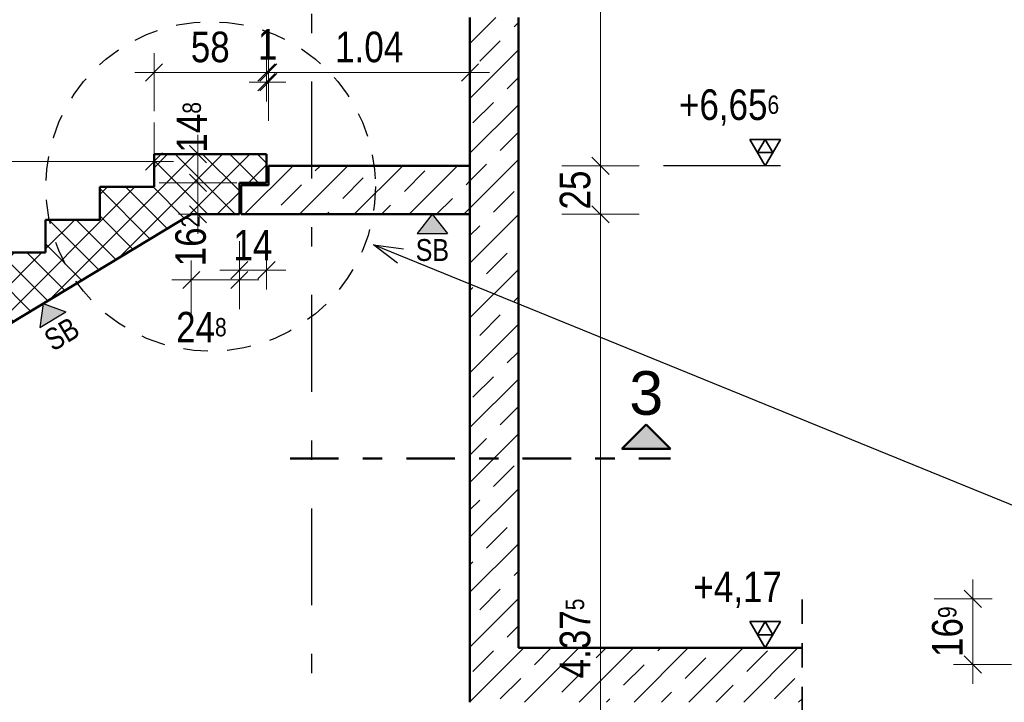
# Model space of a CAD drawing. Header units: millimetres. Extents: x 0 to 60.3, y -32.3 to 42.
# Tile 35 of 57: x 21 to 26.1, y 31.7 to 35.2. Entities that reach past the tile are written whole.
import ezdxf

# ---------------------------------------------------------------- set-up
doc = ezdxf.new("R2010")
doc.units = ezdxf.units.MM
for name, pattern in [('DASHDOT', [1, 0.5, -0.25, 0, -0.25]), ('DASHDOTX2', [2, 1, -0.5, 0, -0.5]), ('HIDDEN', [0.375, 0.25, -0.125])]:
    doc.linetypes.add(name, pattern=pattern)
doc.layers.add('Achsen', color=7, linetype='Continuous', lineweight=20)
doc.layers.add('Schraffuren', color=7, linetype='Continuous', lineweight=20)
doc.styles.add('Arial', font='arial.ttf')
doc.styles.add('Arial Narrow', font='ARIALN.TTF')
doc.dimstyles.new('Arch_Strakon_dimstyle', dxfattribs={"dimtxt": 15.75, "dimasz": 1, "dimexe": 1.25, "dimexo": 0.0625, "dimgap": 1, "dimtad": 0, "dimdec": 4, "dimzin": 12, "dimdsep": 46, "dimtxsty": 'Arial Narrow', "dimblk": 'Arrowhead_Tick', "dimsah": 1, "dimcen": 0, "dimse1": 1, "dimse2": 1, "dimclrd": 6, "dimclrt": 2, "dimazin": 0, "dimtfac": 1, "dimtdec": 4, "dimtmove": 0, "dimatfit": 3, "dimldrblk": 'NONE', "dimfxl": 1, "dimtvp": 1, "dimtolj": 1, "dimtzin": 0, "dimlwd": 13, "dimarcsym": 2})
pattern_1 = [(45, (0, 0), (-0.1414214, 0.1414214), [0.15, -0.1]), (45, (-0.07071, 0.07071), (-0.1414214, 0.1414214), [])]

# ---------------------------------------------------------------- blocks, each defined once
blk = doc.blocks.new('Arrowhead_Tick')
at = {"color": 0, "linetype": 'Continuous', "lineweight": -2}
for p, q in [((0, 20), (0, -10)), ((-1, 0), (0, 0)), ((10, 0), (0, 0))]:
    blk.add_line(p, q, dxfattribs=at)
at = {"color": 2, "linetype": 'Continuous', "lineweight": 35}
blk.add_line((4.42, 4.42), (-4.42, -4.42), dxfattribs=at)
blk = doc.blocks.new('*D29')
at = {"color": 6, "linetype": 'Continuous', "lineweight": 13}
blk.add_line((23.9929, 29.8135), (23.9929, 34.1675), dxfattribs=at)
at = {"layer": 'Defpoints', "color": 0}
for p in [(23.3196, 34.1775), (23.9929, 34.1775), (23.3196, 29.8035)]:
    blk.add_point(p, dxfattribs=at)
at = {"color": 6, "lineweight": 13, "xscale": 0.01, "yscale": 0.01, "zscale": 0.01}
for p, rotation in [((23.9929, 34.1775), 90), ((23.9929, 29.8035), 270)]:
    blk.add_blockref('Arrowhead_Tick', p, dxfattribs=dict(at, rotation=rotation))
at = {"color": 2, "lineweight": -2, "insert": (23.8625, 31.9905), "char_height": 0.1575, "attachment_point": 5, "rotation": 90, "style": 'Arial Narrow'}
blk.add_mtext('\\A1;4.37{\\A1;\\H.6x;\\S5;}', dxfattribs=at)
blk = doc.blocks.new('_None')
blk = doc.blocks.new('*D30')
at = {"color": 6, "linetype": 'Continuous', "lineweight": 13}
blk.add_line((23.9929, 34.1875), (23.9929, 34.4175), dxfattribs=at)
at = {"layer": 'Defpoints', "color": 0}
for p in [(23.3196, 34.4275), (23.9929, 34.4275), (23.3196, 34.1775)]:
    blk.add_point(p, dxfattribs=at)
at = {"color": 6, "lineweight": 13, "xscale": 0.01, "yscale": 0.01, "zscale": 0.01}
for p, rotation in [((23.9929, 34.4275), 90), ((23.9929, 34.1775), 270)]:
    blk.add_blockref('Arrowhead_Tick', p, dxfattribs=dict(at, rotation=rotation))
at = {"color": 2, "lineweight": -2, "insert": (23.8625, 34.3025), "char_height": 0.1575, "attachment_point": 5, "rotation": 90, "style": 'Arial Narrow'}
blk.add_mtext('\\A1;25', dxfattribs=at)
blk = doc.blocks.new('*D31')
at = {"color": 6, "linetype": 'Continuous', "lineweight": 13}
blk.add_line((23.9929, 34.4375), (23.9929, 38.1115), dxfattribs=at)
at = {"layer": 'Defpoints', "color": 0}
for p in [(23.3196, 38.1215), (23.9929, 38.1215), (23.3196, 34.4275)]:
    blk.add_point(p, dxfattribs=at)
at = {"color": 6, "lineweight": 13, "xscale": 0.01, "yscale": 0.01, "zscale": 0.01}
for p, rotation in [((23.9929, 38.1215), 89.99999999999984), ((23.9929, 34.4275), 269.9999999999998)]:
    blk.add_blockref('Arrowhead_Tick', p, dxfattribs=dict(at, rotation=rotation))
at = {"color": 2, "lineweight": -2, "insert": (23.8625, 36.2745), "char_height": 0.1575, "attachment_point": 5, "rotation": 90, "style": 'Arial Narrow'}
blk.add_mtext('\\A1;3.69{\\A1;\\H.6x;\\S5;}', dxfattribs=at)
blk = doc.blocks.new('*D44')
at = {"color": 6, "linetype": 'Continuous', "lineweight": 13}
blk.add_line((21.6996, 34.9088), (22.2596, 34.9088), dxfattribs=at)
at = {"layer": 'Defpoints', "color": 0}
for p in [(22.2696, 34.9088), (21.6896, 34.4875), (22.2696, 34.4875)]:
    blk.add_point(p, dxfattribs=at)
at = {"color": 6, "lineweight": 13, "xscale": 0.01, "yscale": 0.01, "zscale": 0.01}
blk.add_blockref('Arrowhead_Tick', (22.2696, 34.9088), dxfattribs=at)
at = {"color": 6, "lineweight": 13, "xscale": 0.01, "yscale": 0.01, "zscale": 0.01, "rotation": 180}
blk.add_blockref('Arrowhead_Tick', (21.6896, 34.9088), dxfattribs=at)
at = {"color": 2, "lineweight": -2, "insert": (21.9796, 35.0392), "char_height": 0.1575, "attachment_point": 5, "style": 'Arial Narrow'}
blk.add_mtext('\\A1;58', dxfattribs=at)
blk = doc.blocks.new('*D45')
at = {"color": 6, "linetype": 'Continuous', "lineweight": 13}
for p, q in [((22.2596, 34.8588), (22.2496, 34.8588)), ((22.2696, 34.8588), (22.2796, 34.8588)), ((22.2896, 34.8588), (22.2996, 34.8588))]:
    blk.add_line(p, q, dxfattribs=at)
at = {"layer": 'Defpoints', "color": 0}
for p in [(22.2796, 34.8588), (22.2696, 34.4875), (22.2796, 34.4275)]:
    blk.add_point(p, dxfattribs=at)
at = {"color": 6, "lineweight": 13, "xscale": 0.01, "yscale": 0.01, "zscale": 0.01}
blk.add_blockref('Arrowhead_Tick', (22.2696, 34.8588), dxfattribs=at)
at = {"color": 6, "lineweight": 13, "xscale": 0.01, "yscale": 0.01, "zscale": 0.01, "rotation": 180}
blk.add_blockref('Arrowhead_Tick', (22.2796, 34.8588), dxfattribs=at)
at = {"color": 2, "lineweight": -2, "insert": (22.2755, 35.0536), "char_height": 0.1575, "attachment_point": 5, "style": 'Arial Narrow'}
blk.add_mtext('\\A1;1', dxfattribs=at)
blk = doc.blocks.new('*D46')
at = {"color": 6, "linetype": 'Continuous', "lineweight": 13}
blk.add_line((22.2896, 34.9088), (23.3096, 34.9088), dxfattribs=at)
at = {"layer": 'Defpoints', "color": 0}
for p in [(23.3196, 34.9088), (22.2796, 34.4275), (23.3196, 34.4275)]:
    blk.add_point(p, dxfattribs=at)
at = {"color": 6, "lineweight": 13, "xscale": 0.01, "yscale": 0.01, "zscale": 0.01}
blk.add_blockref('Arrowhead_Tick', (23.3196, 34.9088), dxfattribs=at)
at = {"color": 6, "lineweight": 13, "xscale": 0.01, "yscale": 0.01, "zscale": 0.01, "rotation": 180}
blk.add_blockref('Arrowhead_Tick', (22.2796, 34.9088), dxfattribs=at)
at = {"color": 2, "lineweight": -2, "insert": (22.7996, 35.0392), "char_height": 0.1575, "attachment_point": 5, "style": 'Arial Narrow'}
blk.add_mtext('\\A1;1.04', dxfattribs=at)
blk = doc.blocks.new('*D156')
at = {"color": 6, "linetype": 'Continuous', "lineweight": 13}
blk.add_line((18.0596, 34.45), (21.6796, 34.45), dxfattribs=at)
at = {"layer": 'Defpoints', "color": 0}
for p in [(21.6896, 34.4875), (21.6896, 34.45), (18.0496, 32.2905)]:
    blk.add_point(p, dxfattribs=at)
at = {"color": 6, "lineweight": 13, "xscale": 0.01, "yscale": 0.01, "zscale": 0.01}
blk.add_blockref('Arrowhead_Tick', (21.6896, 34.45), dxfattribs=at)
at = {"color": 6, "lineweight": 13, "xscale": 0.01, "yscale": 0.01, "zscale": 0.01, "rotation": 180}
blk.add_blockref('Arrowhead_Tick', (18.0496, 34.45), dxfattribs=at)
at = {"color": 2, "lineweight": 35, "insert": (19.8696, 34.5804), "char_height": 0.1575, "attachment_point": 5, "style": 'Arial Narrow'}
blk.add_mtext('\\A1;3.64', dxfattribs=at)
blk = doc.blocks.new('*D196')
at = {"color": 6, "linetype": 'Continuous', "lineweight": 13}
blk.add_line((21.8918, 33.8391), (22.1196, 33.8391), dxfattribs=at)
at = {"layer": 'Defpoints', "color": 0}
for p in [(22.1296, 34.3395), (21.8818, 34.1775), (22.1296, 33.8391)]:
    blk.add_point(p, dxfattribs=at)
at = {"color": 6, "lineweight": 13, "xscale": 0.01, "yscale": 0.01, "zscale": 0.01}
blk.add_blockref('Arrowhead_Tick', (22.1296, 33.8391), dxfattribs=at)
at = {"color": 6, "lineweight": 13, "xscale": 0.01, "yscale": 0.01, "zscale": 0.01, "rotation": 180}
blk.add_blockref('Arrowhead_Tick', (21.8818, 33.8391), dxfattribs=at)
at = {"color": 2, "lineweight": 35, "insert": (21.9338, 33.5947), "char_height": 0.1575, "attachment_point": 5, "style": 'Arial Narrow'}
blk.add_mtext('\\A1;24{\\A1;\\H.6x;\\S8;}', dxfattribs=at)
blk = doc.blocks.new('*D197')
at = {"color": 6, "linetype": 'Continuous', "lineweight": 13}
blk.add_line((22.1396, 33.8891), (22.2596, 33.8891), dxfattribs=at)
at = {"layer": 'Defpoints', "color": 0}
for p in [(22.1296, 34.3395), (22.2696, 34.3395), (22.2696, 33.8891)]:
    blk.add_point(p, dxfattribs=at)
at = {"color": 6, "lineweight": 13, "xscale": 0.01, "yscale": 0.01, "zscale": 0.01}
blk.add_blockref('Arrowhead_Tick', (22.2696, 33.8891), dxfattribs=at)
at = {"color": 6, "lineweight": 13, "xscale": 0.01, "yscale": 0.01, "zscale": 0.01, "rotation": 180}
blk.add_blockref('Arrowhead_Tick', (22.1296, 33.8891), dxfattribs=at)
at = {"color": 2, "lineweight": 35, "insert": (22.1996, 34.0182), "char_height": 0.1575, "attachment_point": 5, "style": 'Arial Narrow'}
blk.add_mtext('\\A1;14', dxfattribs=at)
blk = doc.blocks.new('*D198')
at = {"color": 6, "linetype": 'Continuous', "lineweight": 13}
blk.add_line((21.9161, 34.1875), (21.9161, 34.3295), dxfattribs=at)
at = {"layer": 'Defpoints', "color": 0}
for p in [(21.9161, 34.3395), (22.1296, 34.3395), (21.8818, 34.1775)]:
    blk.add_point(p, dxfattribs=at)
at = {"color": 6, "lineweight": 13, "xscale": 0.01, "yscale": 0.01, "zscale": 0.01}
for p, rotation in [((21.9161, 34.3395), 90), ((21.9161, 34.1775), 270)]:
    blk.add_blockref('Arrowhead_Tick', p, dxfattribs=dict(at, rotation=rotation))
at = {"color": 2, "lineweight": 35, "insert": (21.879, 34.0396), "char_height": 0.1575, "attachment_point": 5, "rotation": 90, "style": 'Arial Narrow'}
blk.add_mtext('\\A1;16{\\A1;\\H.6x;\\S2;}', dxfattribs=at)
blk = doc.blocks.new('*D199')
at = {"color": 6, "linetype": 'Continuous', "lineweight": 13}
blk.add_line((21.9161, 34.3495), (21.9161, 34.4775), dxfattribs=at)
at = {"layer": 'Defpoints', "color": 0}
for p in [(21.9161, 34.4875), (22.2696, 34.4875), (22.1296, 34.3395)]:
    blk.add_point(p, dxfattribs=at)
at = {"color": 6, "lineweight": 13, "xscale": 0.01, "yscale": 0.01, "zscale": 0.01}
for p, rotation in [((21.9161, 34.4875), 90), ((21.9161, 34.3395), 270)]:
    blk.add_blockref('Arrowhead_Tick', p, dxfattribs=dict(at, rotation=rotation))
at = {"color": 2, "lineweight": 35, "insert": (21.885, 34.6259), "char_height": 0.1575, "attachment_point": 5, "rotation": 90, "style": 'Arial Narrow'}
blk.add_mtext('\\A1;14{\\A1;\\H.6x;\\S8;}', dxfattribs=at)
blk = doc.blocks.new('*D200')
at = {"color": 6, "linetype": 'Continuous', "lineweight": 13}
blk.add_line((18.7929, 32.1315), (18.7929, 34.4775), dxfattribs=at)
at = {"layer": 'Defpoints', "color": 0}
for p in [(18.7929, 34.4875), (21.6896, 34.4875), (18.0496, 32.1215)]:
    blk.add_point(p, dxfattribs=at)
at = {"color": 6, "lineweight": 13, "xscale": 0.01, "yscale": 0.01, "zscale": 0.01}
for p, rotation in [((18.7929, 34.4875), 90), ((18.7929, 32.1215), 270)]:
    blk.add_blockref('Arrowhead_Tick', p, dxfattribs=dict(at, rotation=rotation))
at = {"color": 2, "lineweight": 35, "insert": (18.6625, 33.3045), "char_height": 0.1575, "attachment_point": 5, "rotation": 90, "style": 'Arial Narrow'}
blk.add_mtext('\\A1;2.36{\\A1;\\H.6x;\\S6;}', dxfattribs=at)
blk = doc.blocks.new('*D523')
at = {"color": 6, "linetype": 'Continuous', "lineweight": 13}
blk.add_line((25.9138, 31.8666), (25.9138, 32.1846), dxfattribs=at)
at = {"layer": 'Defpoints', "color": 0}
for p in [(25.9138, 32.1946), (26.6012, 32.1946), (26.6012, 31.8566)]:
    blk.add_point(p, dxfattribs=at)
at = {"color": 6, "lineweight": 13, "xscale": 0.01, "yscale": 0.01, "zscale": 0.01}
for p, rotation in [((25.9138, 32.1946), 90), ((25.9138, 31.8566), 270)]:
    blk.add_blockref('Arrowhead_Tick', p, dxfattribs=dict(at, rotation=rotation))
at = {"color": 2, "lineweight": 25, "insert": (25.7834, 32.0256), "char_height": 0.1575, "attachment_point": 5, "rotation": 90, "style": 'Arial Narrow'}
blk.add_mtext('\\A1;16{\\A1;\\H.6x;\\S9;}', dxfattribs=at)

msp = doc.modelspace()

# ---------------------------------------------------------------- hatches: boundary and pattern name
at = {"lineweight": 13, "true_color": 0x80ff80}
for points in [[(23.124827, 34.177542), (23.203073, 34.079011), (23.046582, 34.079011)], [(21.11712, 33.717788), (21.235025, 33.673864), (21.101047, 33.592998)]]:
    msp.add_hatch(color=91, dxfattribs=at).paths.add_polyline_path(points)
at = {"lineweight": 25, "true_color": 0x0000ff}
msp.add_hatch(color=5, dxfattribs=at).paths.add_polyline_path([(24.228408, 33.093878), (24.103408, 32.968878), (24.353408, 32.968878)])
at = {"layer": 'Schraffuren', "lineweight": 13}
h = msp.add_hatch(dxfattribs=at)
h.set_pattern_fill('bB', color=6, scale=0.01, angle=45, style=0, pattern_type=2)
h.set_pattern_definition(pattern_1)
h.paths.add_polyline_path([(23.319731, 34.941516), (23.56973, 34.941516), (23.56973, 35.191516), (23.319731, 35.191516)])
h = msp.add_hatch(dxfattribs=at)
h.set_pattern_fill('bB', color=6, scale=0.01, angle=45, style=0, pattern_type=2)
h.set_pattern_definition(pattern_1)
h.paths.add_polyline_path([(23.319731, 31.941516), (23.56973, 31.941516), (23.56973, 34.941516), (23.319731, 34.941516)])
h = msp.add_hatch(dxfattribs=at)
h.set_pattern_fill('FT', color=6, scale=0.01, angle=45, style=0, pattern_type=2)
h.set_pattern_definition([(45, (0, 0), (-0.07071068, 0.07071068), []), (135, (0, 0), (-0.07071068, -0.07071068), [])])
h.paths.add_polyline_path([(22.12963, 34.339542), (22.26963, 34.339542), (22.26963, 34.487542), (21.68963, 34.487542), (21.68963, 34.318542), (21.40963, 34.318542), (21.40963, 34.149542), (21.12963, 34.149542), (21.12963, 33.980542), (20.84963, 33.980542), (20.84963, 33.811542), (20.56963, 33.811542), (20.56963, 33.642542), (20.28963, 33.642542), (20.28963, 33.473542), (20.00963, 33.473542), (20.00963, 33.304542), (19.72963, 33.304542), (19.72963, 33.135542), (19.44963, 33.135542), (19.44963, 32.966542), (19.16963, 32.966542), (19.16963, 32.797542), (18.88963, 32.797542), (18.88963, 32.628542), (18.60963, 32.628542), (18.60963, 32.459542), (18.32963, 32.459542), (18.32963, 32.290542), (18.04963, 32.290542), (18.04963, 32.121542), (17.42963, 32.121542), (17.42963, 31.823542), (17.56963, 31.823542), (17.56963, 31.661542), (17.713244, 31.661542), (21.881765, 34.177542), (22.12963, 34.177542)])
h = msp.add_hatch(dxfattribs=at)
h.set_pattern_fill('bB', color=6, scale=0.01, angle=45, style=0, pattern_type=2)
h.set_pattern_definition(pattern_1)
h.paths.add_polyline_path([(22.13963, 34.177542), (23.31963, 34.177542), (23.31963, 34.427542), (22.27963, 34.427542), (22.27963, 34.327542), (22.13963, 34.327542)])
h = msp.add_hatch(dxfattribs=at)
h.set_pattern_fill('bB', color=6, scale=0.01, angle=45, style=0, pattern_type=2)
h.set_pattern_definition(pattern_1)
h.paths.add_polyline_path([(23.31973, 31.661516), (25.033228, 31.661516), (25.033228, 31.941516), (23.319731, 31.941516)])

# ---------------------------------------------------------------- linework, layer by layer
at = {"color": 4, "linetype": 'Continuous', "lineweight": 50}
for p, q in [((23.319731, 35.191516), (23.319731, 34.941516)), ((23.56973, 35.191516), (23.56973, 34.941516)), ((23.319731, 34.941516), (23.319731, 31.941516)), ((23.56973, 34.941516), (23.56973, 31.941516)), ((22.26963, 34.487542), (21.68963, 34.487542)), ((21.68963, 34.487542), (21.68963, 34.318542)), ((22.26963, 34.487542), (22.26963, 34.339542)), ((23.31963, 34.427542), (22.27963, 34.427542)), ((22.27963, 34.427542), (22.27963, 34.327542)), ((23.31963, 34.427542), (23.31963, 34.177542)), ((21.68963, 34.318542), (21.40963, 34.318542)), ((21.40963, 34.318542), (21.40963, 34.149542)), ((22.26963, 34.339542), (22.12963, 34.339542)), ((22.12963, 34.339542), (22.12963, 34.177542)), ((22.27963, 34.327542), (22.13963, 34.327542)), ((22.13963, 34.327542), (22.13963, 34.177542)), ((21.881765, 34.177542), (17.713244, 31.661542)), ((21.40963, 34.149542), (21.12963, 34.149542)), ((21.12963, 34.149542), (21.12963, 33.980542)), ((22.12963, 34.177542), (21.881765, 34.177542)), ((23.31963, 34.177542), (22.13963, 34.177542)), ((21.12963, 33.980542), (20.84963, 33.980542)), ((24.228408, 33.093878), (24.103408, 32.968878)), ((24.353408, 32.968878), (24.228408, 33.093878)), ((24.103408, 32.968878), (24.353408, 32.968878)), ((23.319731, 31.941516), (23.319731, 31.661516)), ((25.033228, 31.941516), (23.56973, 31.941516))]:
    msp.add_line(p, q, dxfattribs=at)
at = {"color": 2, "linetype": 'Continuous', "lineweight": 35}
for p, q in [((24.842859, 34.427542), (24.764109, 34.563937)), ((24.764109, 34.563937), (24.921609, 34.563937)), ((24.803484, 34.49574), (24.842859, 34.563937)), ((24.921609, 34.563937), (24.842859, 34.427542)), ((24.842859, 34.563937), (24.882234, 34.49574)), ((24.882234, 34.49574), (24.803484, 34.49574)), ((24.842859, 31.941516), (24.764109, 32.077911)), ((24.764109, 32.077911), (24.921609, 32.077911)), ((24.803484, 32.009713), (24.842859, 32.077911)), ((24.921609, 32.077911), (24.842859, 31.941516)), ((24.842859, 32.077911), (24.882234, 32.009713)), ((24.882234, 32.009713), (24.803484, 32.009713))]:
    msp.add_line(p, q, dxfattribs=at)
at = {"color": 3, "linetype": 'Continuous', "lineweight": 25}
for p, q in [((24.921609, 34.427542), (24.31799, 34.427542)), ((23.124827, 34.177542), (23.046582, 34.079011)), ((23.124827, 34.177542), (23.203073, 34.079011)), ((23.046582, 34.079011), (23.203073, 34.079011)), ((26.279885, 32.610531), (22.822138, 34.019242)), ((22.945887, 33.925426), (22.822138, 34.019242)), ((22.822138, 34.019242), (22.976216, 33.99987)), ((21.11712, 33.717788), (21.101047, 33.592998)), ((21.11712, 33.717788), (21.235025, 33.673864)), ((21.101047, 33.592998), (21.235025, 33.673864)), ((24.921609, 31.941516), (24.392409, 31.941516))]:
    msp.add_line(p, q, dxfattribs=at)
at = {"color": 4, "linetype": 'DASHDOT', "lineweight": 50, "ltscale": 0.5}
msp.add_line((22.391312, 32.918878), (24.353408, 32.918878), dxfattribs=at)
at = {"color": 2, "linetype": 'HIDDEN', "lineweight": 35, "ltscale": 0.5}
msp.add_line((25.033228, 32.191516), (25.033228, 31.411516), dxfattribs=at)
at = {"color": 3, "linetype": 'HIDDEN', "lineweight": 25, "ltscale": 0.5}
msp.add_circle((21.981746, 34.320985), 0.85, dxfattribs=at)
at = {"color": 9, "linetype": 'Continuous', "lineweight": 0}
msp.add_circle((22.13962, 34.177542), 0.00111, dxfattribs=at)
at = {"layer": 'Achsen', "color": 3, "linetype": 'DASHDOTX2', "lineweight": 25, "ltscale": 0.5}
msp.add_line((22.502341, 39.261429), (22.502341, 26.649597), dxfattribs=at)

# ---------------------------------------------------------------- texts
at = {"color": 3, "lineweight": 25, "style": 'Arial Narrow'}
msp.add_text('SB', height=0.1125, dxfattribs=at).set_placement((23.039678, 33.937087))
msp.add_text('SB', height=0.1125, rotation=31.113981, dxfattribs=at).set_placement((21.168474, 33.467923))
at = {"color": 4, "lineweight": 50, "style": 'Arial'}
msp.add_text('3', height=0.225, dxfattribs=at).set_placement((24.141783, 33.143878))
at = {"color": 2, "lineweight": 35, "char_height": 0.1575, "attachment_point": 1, "line_spacing_factor": 0.9, "style": 'Arial Narrow'}
for s, insert in [(' +6,65{\\A1;\\H.6x;\\S6;}', (24.347915, 34.821292)), (' +4,17', (24.422334, 32.335266))]:
    msp.add_mtext(s, dxfattribs=dict(at, insert=insert))

# ---------------------------------------------------------------- dimensions: what is measured, and where the dimension line sits
at = {"lineweight": -2}
for base, p1, p2, text, picture, middle in [((23.992859, 38.12151), (23.31963, 34.427542), (23.31963, 38.12151), '3.69{\\A1;\\H.6x;\\S5;}', '*D31', (23.992859, 36.274526)), ((23.992859, 34.427542), (23.31963, 34.177542), (23.31963, 34.427542), '25', '*D30', (23.992859, 34.302542)), ((23.992859, 34.177542), (23.31963, 29.803542), (23.31963, 34.177542), '4.37{\\A1;\\H.6x;\\S5;}', '*D29', (23.992859, 31.990542))]:
    dim = msp.add_linear_dim(base=base, p1=p1, p2=p2, angle=90, text=text, dimstyle='Arch_Strakon_dimstyle', override={"dimscale": 0.01, "dimtxt": 15.75, "dimasz": 1, "dimgap": 5, "dimtad": 1, "dimjust": 0, "dimtih": 0, "dimtoh": 0, "dimdec": 5, "dimdsep": 46, "dimtxsty": 'Arial Narrow', "dimclrd": 6, "dimclrt": 2, "dimtix": 1, "dimtofl": 255, "dimtmove": 0, "dimatfit": 2, "dimfxl": 0, "dimfxlon": 0, "dimtvp": 31.746032, "dimlwd": 13}, dxfattribs=at)
    dim.commit()
    dim.dimension.update_dxf_attribs({"geometry": picture, "text_midpoint": middle, "dimtype": 160})
for base, p1, p2, text, override, picture, middle in [((22.26963, 34.908822), (21.68963, 34.487542), (22.26963, 34.487542), '58', {"dimscale": 0.01, "dimtxt": 15.75, "dimasz": 1, "dimgap": 5, "dimtad": 1, "dimjust": 0, "dimtih": 0, "dimtoh": 0, "dimdec": 4, "dimdsep": 46, "dimtxsty": 'Arial Narrow', "dimclrd": 6, "dimclrt": 2, "dimtix": 1, "dimtofl": 255, "dimtmove": 0, "dimatfit": 2, "dimfxl": 0, "dimfxlon": 0, "dimtvp": 31.746032, "dimlwd": 13}, '*D44', (21.97963, 34.908822)), ((22.27963, 34.858822), (22.26963, 34.487542), (22.27963, 34.427542), '1', {"dimscale": 0.01, "dimtxt": 15.75, "dimasz": 1, "dimgap": 5, "dimtad": 0, "dimjust": 0, "dimtih": 0, "dimtoh": 0, "dimdec": 2, "dimdsep": 46, "dimtxsty": 'Arial Narrow', "dimclrd": 6, "dimclrt": 2, "dimtix": 0, "dimtofl": 255, "dimtmove": 2, "dimatfit": 2, "dimfxl": 0, "dimfxlon": 0, "dimtvp": 31.746032, "dimlwd": 13}, '*D45', (22.27555, 35.053594)), ((23.31963, 34.908822), (22.27963, 34.427542), (23.31963, 34.427542), '1.04', {"dimscale": 0.01, "dimtxt": 15.75, "dimasz": 1, "dimgap": 5, "dimtad": 1, "dimjust": 0, "dimtih": 0, "dimtoh": 0, "dimdec": 4, "dimdsep": 46, "dimtxsty": 'Arial Narrow', "dimclrd": 6, "dimclrt": 2, "dimtix": 1, "dimtofl": 255, "dimtmove": 0, "dimatfit": 2, "dimfxl": 0, "dimfxlon": 0, "dimtvp": 31.746032, "dimlwd": 13}, '*D46', (22.79963, 34.908822))]:
    dim = msp.add_linear_dim(base=base, p1=p1, p2=p2, text=text, dimstyle='Arch_Strakon_dimstyle', override=override, dxfattribs=at)
    dim.commit()
    dim.dimension.update_dxf_attribs({"geometry": picture, "text_midpoint": middle, "dimtype": 160})
at = {"lineweight": 35}
for base, p1, p2, text, override, picture, middle in [((21.916102, 34.487542), (22.12963, 34.339542), (22.26963, 34.487542), '14{\\A1;\\H.6x;\\S8;}', {"dimscale": 0.01, "dimtxt": 15.75, "dimasz": 1, "dimgap": 5, "dimtad": 0, "dimjust": 0, "dimtih": 0, "dimtoh": 0, "dimdec": 4, "dimdsep": 46, "dimtxsty": 'Arial Narrow', "dimclrd": 6, "dimclrt": 2, "dimtix": 0, "dimtofl": 255, "dimtmove": 2, "dimatfit": 2, "dimfxl": 0, "dimfxlon": 0, "dimtvp": 31.746032, "dimlwd": 13}, '*D199', (21.885026, 34.625943)), ((18.792859, 34.487542), (18.04963, 32.121542), (21.68963, 34.487542), '2.36{\\A1;\\H.6x;\\S6;}', {"dimscale": 0.01, "dimtxt": 15.75, "dimasz": 1, "dimgap": 5, "dimtad": 1, "dimjust": 0, "dimtih": 0, "dimtoh": 0, "dimdec": 4, "dimdsep": 46, "dimtxsty": 'Arial Narrow', "dimclrd": 6, "dimclrt": 2, "dimtix": 1, "dimtofl": 255, "dimtmove": 0, "dimatfit": 2, "dimfxl": 0, "dimfxlon": 0, "dimtvp": 31.746032, "dimlwd": 13}, '*D200', (18.792859, 33.304542)), ((21.916102, 34.339542), (21.881765, 34.177542), (22.12963, 34.339542), '16{\\A1;\\H.6x;\\S2;}', {"dimscale": 0.01, "dimtxt": 15.75, "dimasz": 1, "dimgap": 5, "dimtad": 0, "dimjust": 0, "dimtih": 0, "dimtoh": 0, "dimdec": 4, "dimdsep": 46, "dimtxsty": 'Arial Narrow', "dimclrd": 6, "dimclrt": 2, "dimtix": 0, "dimtofl": 255, "dimtmove": 2, "dimatfit": 2, "dimfxl": 0, "dimfxlon": 0, "dimtvp": 31.746032, "dimlwd": 13}, '*D198', (21.878977, 34.039567))]:
    dim = msp.add_linear_dim(base=base, p1=p1, p2=p2, angle=90, text=text, dimstyle='Arch_Strakon_dimstyle', override=override, dxfattribs=at)
    dim.commit()
    dim.dimension.update_dxf_attribs({"geometry": picture, "text_midpoint": middle, "dimtype": 160})
for base, p1, p2, text, override, picture, middle in [((21.68963, 34.45), (18.04963, 32.290542), (21.68963, 34.487542), '3.64', {"dimscale": 0.01, "dimtxt": 15.75, "dimasz": 1, "dimgap": 5, "dimtad": 1, "dimjust": 0, "dimtih": 0, "dimtoh": 0, "dimdec": 5, "dimdsep": 46, "dimtxsty": 'Arial Narrow', "dimclrd": 6, "dimclrt": 2, "dimtix": 1, "dimtofl": 255, "dimtmove": 0, "dimatfit": 2, "dimfxl": 0, "dimfxlon": 0, "dimtvp": 31.746032, "dimlwd": 13}, '*D156', (19.86963, 34.45)), ((22.12963, 33.8391), (21.881765, 34.177542), (22.12963, 34.339542), '24{\\A1;\\H.6x;\\S8;}', {"dimscale": 0.01, "dimtxt": 15.75, "dimasz": 1, "dimgap": 5, "dimtad": 0, "dimjust": 0, "dimtih": 0, "dimtoh": 0, "dimdec": 3, "dimdsep": 46, "dimtxsty": 'Arial Narrow', "dimclrd": 6, "dimclrt": 2, "dimtix": 0, "dimtofl": 255, "dimtmove": 2, "dimatfit": 2, "dimfxl": 0, "dimfxlon": 0, "dimtvp": 31.746032, "dimlwd": 13}, '*D196', (21.93375, 33.594734)), ((22.26963, 33.8891), (22.12963, 34.339542), (22.26963, 34.339542), '14', {"dimscale": 0.01, "dimtxt": 15.75, "dimasz": 1, "dimgap": 5, "dimtad": 1, "dimjust": 0, "dimtih": 0, "dimtoh": 0, "dimdec": 2, "dimdsep": 46, "dimtxsty": 'Arial Narrow', "dimclrd": 6, "dimclrt": 2, "dimtix": 1, "dimtofl": 255, "dimtmove": 0, "dimatfit": 2, "dimfxl": 0, "dimfxlon": 0, "dimtvp": 31.746032, "dimlwd": 13}, '*D197', (22.19963, 33.8891))]:
    dim = msp.add_linear_dim(base=base, p1=p1, p2=p2, text=text, dimstyle='Arch_Strakon_dimstyle', override=override, dxfattribs=at)
    dim.commit()
    dim.dimension.update_dxf_attribs({"geometry": picture, "text_midpoint": middle, "dimtype": 160})
at = {"lineweight": 25}
dim = msp.add_linear_dim(base=(25.913803, 32.194558), p1=(26.601224, 31.856558), p2=(26.601224, 32.194558), angle=90, text='16{\\A1;\\H.6x;\\S9;}', dimstyle='Arch_Strakon_dimstyle', override={"dimscale": 0.01, "dimtxt": 15.75, "dimasz": 1, "dimgap": 5, "dimtad": 1, "dimjust": 0, "dimtih": 0, "dimtoh": 0, "dimdec": 3, "dimdsep": 46, "dimtxsty": 'Arial Narrow', "dimclrd": 6, "dimclrt": 2, "dimtix": 1, "dimtofl": 255, "dimtmove": 0, "dimatfit": 2, "dimfxl": 0, "dimfxlon": 0, "dimtvp": 31.746032, "dimlwd": 13}, dxfattribs=at)
dim.commit()
dim.dimension.update_dxf_attribs({"geometry": '*D523', "text_midpoint": (25.913803, 32.025558), "dimtype": 160})

doc.saveas('drawing.dxf')
